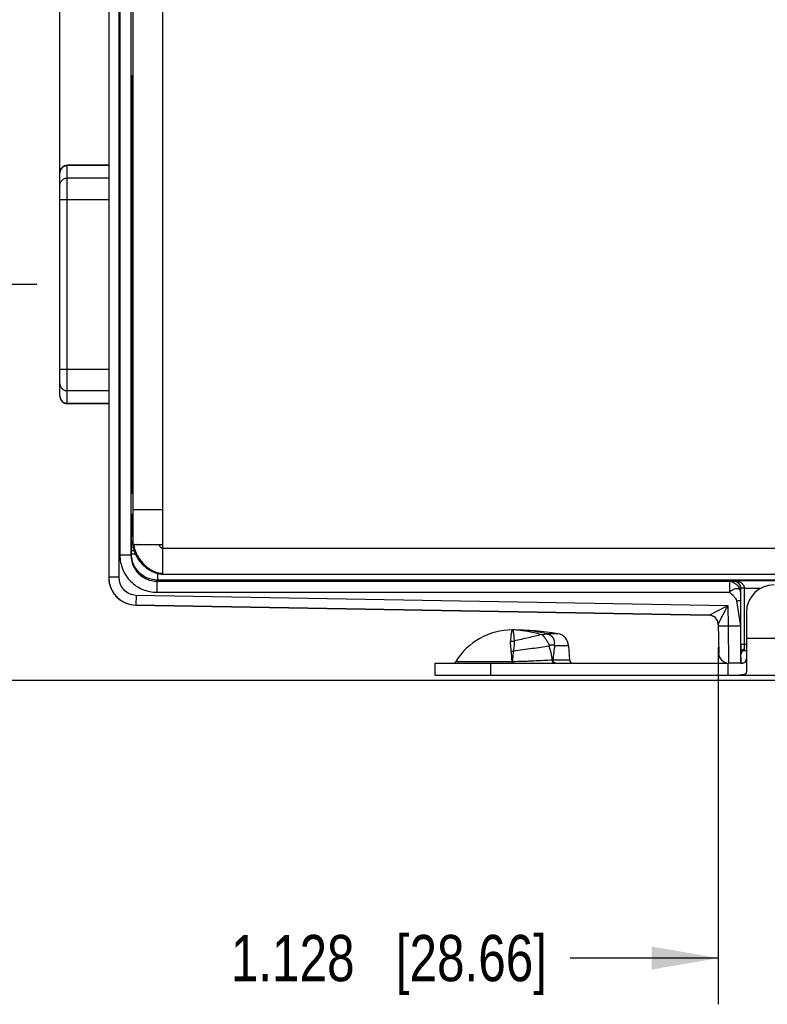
# Model space of a CAD drawing. Header units: inches. Extents: x 0 to 22, y 0 to 17.
# Tile 3 of 32: x 3.8 to 5.9, y 3.9 to 6.6. Entities that reach past the tile are written whole.
import ezdxf

# ---------------------------------------------------------------- set-up
doc = ezdxf.new("R2010")
doc.units = ezdxf.units.IN
doc.header["$LTSCALE"] = 1.21
doc.header["$MEASUREMENT"] = 0
doc.layers.get('0').update_dxf_attribs({"linetype": 'CONTINUOUS'})
for name, color, linetype in [('02___PRT_ALL_AXES', 7, 'CONTINUOUS'), ('03___PRT_ALL_CURVES', 7, 'CONTINUOUS'), ('DIMENSIONS', 7, 'CONTINUOUS'), ('FEATURES', 7, 'CONTINUOUS')]:
    doc.layers.add(name, color=color, linetype=linetype)
doc.styles.get("Standard").update_dxf_attribs({"font": 'txt', "width": 0.8})
doc.dimstyles.new('DIMSTYLE_1', dxfattribs={"dimtxt": 0.125, "dimasz": 0.18, "dimexe": 0.125, "dimexo": 0.0625, "dimgap": 0.0625, "dimtad": 0, "dimtih": 1, "dimtoh": 1, "dimzin": 4, "dimdsep": 46, "dimtxsty": 'STANDARD', "dimblk": '_FILLED', "dimblk1": '_FILLED', "dimblk2": '_FILLED', "dimcen": 0.09, "dimadec": 0, "dimazin": 0, "dimtp": 0.001, "dimtm": 0.001, "dimtfac": 1, "dimtofl": 0, "dimtmove": 0, "dimatfit": 3, "dimldrblk": '_FILLED', "dimfxl": 1, "dimtolj": 1, "dimtzin": 4, "dimarcsym": 0})

# ---------------------------------------------------------------- blocks, each defined once
blk = doc.blocks.new('_FILLED')
at = {"color": 0, "linetype": 'BYBLOCK'}
blk.add_solid([(0, 0), (-1, 0.174), (-1, -0.174)], dxfattribs=at)
blk = doc.blocks.new('*D0')
at = {"layer": 'DIMENSIONS', "color": 2, "linetype": 'CONTINUOUS'}
for p, q in [((6.0462, 8.2452), (3.0728, 8.2453)), ((3.1978, 8.2453), (3.1978, 7.1713)), ((3.1978, 5.8472), (3.1978, 6.9213)), ((3.8853, 5.8472), (3.0728, 5.8472))]:
    blk.add_line(p, q, dxfattribs=at)
at = {"layer": 'DIMENSIONS', "color": 2, "linetype": 'CONTINUOUS', "xscale": 0.18, "yscale": 0.18, "zscale": 0.18}
for p, rotation in [((3.1978, 8.2453), 90), ((3.1978, 5.8472), 269.9999045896)]:
    blk.add_blockref('_FILLED', p, dxfattribs=dict(at, rotation=rotation))
at = {"layer": 'DIMENSIONS', "color": 2, "linetype": 'CONTINUOUS', "insert": (3.1978, 7.1088), "char_height": 0.125, "width": 1.325, "attachment_point": 2, "line_spacing_factor": 0.9}
blk.add_mtext('2.398{\\Ftxt.shx;\\W1.000000;\\H0.125000; }[60.91]', dxfattribs=at)
blk = doc.blocks.new('*D1')
at = {"layer": 'DIMENSIONS', "color": 2, "linetype": 'CONTINUOUS'}
for p, q in [((3.8853, 5.8472), (3.0728, 5.8472)), ((3.1978, 5.8472), (3.1978, 5.4367)), ((3.1978, 4.7762), (3.1978, 5.1867)), ((6.0462, 4.7762), (3.0728, 4.7762))]:
    blk.add_line(p, q, dxfattribs=at)
at = {"layer": 'DIMENSIONS', "color": 2, "linetype": 'CONTINUOUS', "xscale": 0.18, "yscale": 0.18, "zscale": 0.18}
for p, rotation in [((3.1978, 5.8472), 90.0001114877), ((3.1978, 4.7762), 270)]:
    blk.add_blockref('_FILLED', p, dxfattribs=dict(at, rotation=rotation))
at = {"layer": 'DIMENSIONS', "color": 2, "linetype": 'CONTINUOUS', "insert": (3.1978, 5.3742), "char_height": 0.125, "width": 1.225, "attachment_point": 2, "line_spacing_factor": 0.9}
blk.add_mtext('1.071{\\Ftxt.shx;\\W1.000000;\\H0.125000; }[27.2]', dxfattribs=at)
blk = doc.blocks.new('*D2')
at = {"layer": 'DIMENSIONS', "color": 2, "linetype": 'CONTINUOUS'}
for p, q in [((6.8558, 6.4482), (6.8558, 3.9012)), ((5.7276, 4.8664), (5.7276, 3.9012)), ((5.7276, 4.0262), (5.3274, 4.0262)), ((6.8558, 4.0262), (7.2158, 4.0262))]:
    blk.add_line(p, q, dxfattribs=at)
at = {"layer": 'DIMENSIONS', "color": 2, "linetype": 'CONTINUOUS', "xscale": 0.18, "yscale": 0.18, "zscale": 0.18}
blk.add_blockref('_FILLED', (5.7276, 4.0262), dxfattribs=at)
at = {"layer": 'DIMENSIONS', "color": 2, "linetype": 'CONTINUOUS', "xscale": 0.18, "yscale": 0.18, "zscale": 0.18, "rotation": 180}
blk.add_blockref('_FILLED', (6.8558, 4.0262), dxfattribs=at)
at = {"layer": 'DIMENSIONS', "color": 2, "linetype": 'CONTINUOUS', "insert": (5.2649, 4.0887), "char_height": 0.125, "width": 1.325, "attachment_point": 3, "line_spacing_factor": 0.9}
blk.add_mtext('1.128{\\Ftxt.shx;\\W1.000000;\\H0.125000; }[28.66]', dxfattribs=at)
blk = doc.blocks.new('*D3')
at = {"layer": 'DIMENSIONS', "color": 2, "linetype": 'CONTINUOUS'}
for p, q in [((3.9478, 6.1391), (3.9478, 9.1202)), ((6.8628, 8.1973), (6.8628, 9.1202)), ((3.9478, 8.9952), (4.5803, 8.9952)), ((6.8628, 8.9952), (6.2303, 8.9952))]:
    blk.add_line(p, q, dxfattribs=at)
at = {"layer": 'DIMENSIONS', "color": 2, "linetype": 'CONTINUOUS', "xscale": 0.18, "yscale": 0.18, "zscale": 0.18, "rotation": 180}
blk.add_blockref('_FILLED', (3.9478, 8.9952), dxfattribs=at)
at = {"layer": 'DIMENSIONS', "color": 2, "linetype": 'CONTINUOUS', "xscale": 0.18, "yscale": 0.18, "zscale": 0.18}
blk.add_blockref('_FILLED', (6.8628, 8.9952), dxfattribs=at)
at = {"layer": 'DIMENSIONS', "color": 2, "linetype": 'CONTINUOUS', "insert": (5.4053, 9.0577), "char_height": 0.125, "width": 1.525, "attachment_point": 2, "line_spacing_factor": 0.9}
blk.add_mtext('(2.915{\\Ftxt.shx;\\W1.000000;\\H0.125000; }[74.04])', dxfattribs=at)

msp = doc.modelspace()

# ---------------------------------------------------------------- linework, layer by layer
at = {"color": 7, "linetype": 'CONTINUOUS'}
for p, q in [((4.0798, 7.966), (4.0798, 5.0555)), ((4.1068, 7.966), (4.1068, 5.0555)), ((4.1101, 7.9063), (4.1101, 5.1152)), ((4.1401, 7.9063), (4.1401, 5.1152)), ((4.1458, 6.3949), (4.1435, 6.3969)), ((4.1434, 6.2395), (4.1434, 6.2954)), ((4.1458, 6.2826), (4.1434, 6.2805)), ((4.1444, 6.2647), (4.1434, 6.2647)), ((4.1444, 6.2814), (4.1444, 6.2647)), ((4.1445, 6.2517), (4.1434, 6.2517)), ((4.1445, 6.2517), (4.1445, 6.2518)), ((4.1429, 6.2201), (4.1433, 6.2267)), ((3.9478, 5.5449), (3.9478, 6.1496)), ((3.9678, 5.5249), (3.9678, 6.1696)), ((4.0798, 6.1687), (3.9678, 6.1687)), ((4.1458, 6.1687), (4.1422, 6.1687)), ((4.0798, 6.1347), (3.9678, 6.1347)), ((4.1458, 6.1347), (4.142, 6.1347)), ((3.9478, 6.0766), (4.0798, 6.0766)), ((4.142, 5.6064), (4.142, 6.0871)), ((4.1458, 6.0766), (4.142, 6.0766)), ((3.9478, 5.6179), (4.0798, 5.6179)), ((4.1458, 5.6179), (4.142, 5.6179)), ((4.0798, 5.5598), (3.9678, 5.5598)), ((4.1458, 5.5598), (4.142, 5.5598)), ((4.0798, 5.5257), (3.9678, 5.5257)), ((4.1458, 5.5257), (4.1422, 5.5257)), ((4.1433, 5.4668), (4.1429, 5.4734)), ((4.1434, 5.3981), (4.1434, 5.454)), ((4.1434, 5.4418), (4.1445, 5.4418)), ((4.1445, 5.4417), (4.1445, 5.4418)), ((4.1434, 5.4288), (4.1444, 5.4288)), ((4.1458, 5.4109), (4.1434, 5.413)), ((4.1444, 5.4288), (4.1444, 5.4121)), ((4.1458, 5.2986), (4.1435, 5.2966)), ((4.1429, 5.2032), (4.1432, 5.2246)), ((4.1432, 5.2246), (4.1458, 5.2298)), ((4.1419, 5.1767), (4.1429, 5.1785)), ((4.1429, 5.1846), (4.1429, 5.1785)), ((4.1429, 5.1846), (4.1458, 5.1846)), ((4.1429, 5.1785), (4.1458, 5.1785)), ((4.1488, 5.1442), (4.1484, 5.1442)), ((4.1485, 5.1442), (4.1494, 5.1442)), ((4.1494, 5.1442), (4.1488, 5.1442)), ((4.1584, 5.1442), (4.1577, 5.1442)), ((4.1401, 5.1152), (4.1101, 5.1152)), ((4.1401, 5.1152), (4.1415, 5.118)), ((4.149, 5.1267), (4.1415, 5.1267)), ((4.1415, 5.118), (4.1415, 5.1267)), ((4.1525, 5.118), (4.1415, 5.118)), ((4.2115, 5.0664), (4.2115, 5.048)), ((4.2258, 5.0664), (4.2258, 5.07)), ((4.1068, 5.0555), (4.0798, 5.0555)), ((4.2101, 5.0452), (4.2115, 5.048)), ((4.2101, 5.0452), (5.7583, 5.0452)), ((4.2101, 5.0452), (4.2101, 5.0152)), ((6.0943, 5.048), (4.2115, 5.048)), ((5.7583, 5.0452), (5.7685, 5.0455)), ((5.7583, 5.0452), (5.7583, 5.0152)), ((5.7685, 5.0455), (5.769, 5.0466)), ((5.769, 5.0466), (6.1087, 5.0466)), ((4.154, 5.0075), (4.1535, 4.9805)), ((4.154, 5.0075), (5.7537, 4.9796)), ((4.2101, 5.0152), (5.7583, 5.0152)), ((5.7883, 5.0152), (5.7881, 4.9917)), ((5.7883, 5.0152), (5.7885, 5.0255)), ((5.7885, 5.0255), (5.7887, 5.026)), ((5.7887, 5.026), (5.7887, 5.0276)), ((5.7987, 5.0266), (5.7887, 5.0264)), ((5.7987, 5.026), (5.7887, 5.026)), ((5.7887, 4.8742), (5.7887, 5.026)), ((5.7987, 5.0266), (5.8442, 5.0266)), ((5.7987, 4.8742), (5.7987, 5.026)), ((4.1535, 4.9805), (5.703, 4.9535)), ((5.703, 4.9529), (4.1535, 4.98)), ((5.703, 4.9535), (5.7537, 4.9796)), ((5.7276, 4.9289), (5.7537, 4.9796)), ((5.7537, 4.9796), (5.7547, 4.9239)), ((5.7769, 4.9917), (5.788, 4.9233)), ((5.7881, 4.9917), (5.788, 4.9233)), ((5.7276, 4.9289), (5.729, 4.8504)), ((5.1711, 4.9132), (5.1708, 4.9132)), ((5.1708, 4.9132), (5.1711, 4.9132)), ((5.1708, 4.9132), (5.1711, 4.9132)), ((5.2511, 4.9009), (5.2499, 4.9008)), ((5.2511, 4.9009), (5.2638, 4.9029)), ((5.2638, 4.9029), (5.2639, 4.903)), ((5.2942, 4.903), (5.2639, 4.903)), ((5.7547, 4.9239), (5.7277, 4.9234)), ((5.788, 4.9233), (5.7547, 4.9239)), ((5.7547, 4.9239), (5.7555, 4.8238)), ((5.2843, 4.8717), (5.2854, 4.8703)), ((5.8038, 4.8742), (5.7887, 4.8742)), ((5.7988, 4.8611), (5.7987, 4.8742)), ((5.2714, 4.8706), (5.27, 4.869)), ((5.3234, 4.8703), (5.2854, 4.8703)), ((5.7888, 4.8238), (5.7888, 4.8533)), ((5.7988, 4.8572), (5.7988, 4.8611)), ((5.8038, 4.8572), (5.7988, 4.8572)), ((5.0187, 4.828), (5.1705, 4.828)), ((5.1705, 4.828), (5.1712, 4.828)), ((5.1705, 4.8232), (5.1705, 4.8238)), ((5.171, 4.8232), (5.1712, 4.828)), ((5.2811, 4.8327), (5.3253, 4.8327)), ((5.7888, 4.8232), (5.7555, 4.8238))]:
    msp.add_line(p, q, dxfattribs=at)
at = {"color": 3, "linetype": 'CONTINUOUS'}
for p, q in [((4.2258, 5.0642), (4.2258, 7.9572)), ((4.1458, 5.1442), (4.1458, 7.8772)), ((4.1458, 5.2392), (4.2258, 5.2392)), ((4.1458, 5.1442), (4.2258, 5.1442)), ((4.2258, 5.1342), (6.1998, 5.1342)), ((4.2215, 5.0644), (4.2256, 5.0642)), ((4.2256, 5.0642), (6.1208, 5.0642))]:
    msp.add_line(p, q, dxfattribs=at)
msp.add_lwpolyline([(4.2026, 5.0692), (4.2092, 5.0668), (4.2215, 5.0644)], dxfattribs=at)
at = {"color": 7, "linetype": 'CONTINUOUS'}
for centre, radius, start, end in [((3.9678, 6.1496), 0.02, 90, 180), ((3.967, 6.1491), 0.0192, 178.2638, 179.9988), ((3.967, 5.5454), 0.0192, 180.0012, 181.7361), ((3.9678, 5.5449), 0.02, 180, 270), ((8.3808, 5.1848), 4.2379, 179.7509, 180.0024), ((9.1895, 5.1271), 5.048, 179.6778, 180.0049), ((4.1547, 5.0555), 0.0748, 180.008, 182.9613), ((4.1548, 5.055), 0.075, 180, 269), ((4.1551, 5.0555), 0.0753, 182.9633, 193.5794), ((4.1549, 5.0555), 0.075, 193.6056, 201.2518), ((4.1548, 5.0555), 0.048, 179.9994, 268.9984), ((4.1548, 5.0555), 0.0749, 201.2534, 206.8242), ((4.155, 5.0556), 0.0752, 206.8347, 215.8081), ((4.1547, 5.0554), 0.0748, 215.8145, 219.8095), ((4.155, 5.0556), 0.0752, 219.8195, 229.7812), ((5.7688, 5.026), 0.03, 359.9991, 0.992), ((4.1547, 5.0553), 0.0748, 229.7918, 232.3451), ((4.155, 5.0557), 0.0752, 232.3566, 243.5295), ((4.1548, 5.0555), 0.075, 243.5485, 269), ((5.7026, 4.9285), 0.025, 47.977, 88.9945), ((5.7026, 4.9285), 0.025, 47.9594, 89.0009), ((5.7026, 4.9279), 0.025, 1.0022, 89.0001), ((5.1708, 4.4861), 0.4271, 85.7985, 89.9642), ((5.1708, 4.6623), 0.251, 85.3761, 89.9307), ((5.1702, 4.4797), 0.4336, 77.5215, 85.7732), ((5.1658, 4.9421), 0.0595, 269.9943, 279.9029), ((7.6772, 4.8716), 1.8884, 179.92, 180.5542), ((5.1612, 4.9293), 0.0741, 275.0398, 280.0358), ((4.7836, 4.8017), 0.3878, 3.8885, 7.9613), ((5.7559, 4.8508), 0.027, 181, 269), ((5.7988, 4.8472), 0.01, 90, 180), ((5.0101, 4.8332), 0.01, 270, 328.5015), ((3.9812, 4.8288), 1.1894, 359.7612, 359.9636), ((5.2576, 5.5889), 0.7566, 271.622, 271.7818), ((5.3353, 4.8332), 0.01, 183, 270)]:
    msp.add_arc(centre, radius, start, end, dxfattribs=at)
at = {"color": 3, "linetype": 'CONTINUOUS'}
for centre, radius, start, end in [((4.1961, 5.1442), 0.0502, 180.001, 180.9035), ((4.1967, 5.1443), 0.0509, 180.9033, 181.6671), ((4.1947, 5.1457), 0.0469, 181.7665, 182.5709), ((4.1957, 5.1457), 0.0478, 182.5717, 183.6102), ((4.2249, 5.1092), 0.0428, 269.8503, 270.7809), ((4.2249, 5.1087), 0.0423, 270.7817, 271.3202)]:
    msp.add_arc(centre, radius, start, end, dxfattribs=at)
at = {"color": 7, "linetype": 'CONTINUOUS'}
for centre, major_axis, ratio, start_param, end_param in [((4.1439, 6.3387), (0, 0.074), 0.008727, -0.670764, 2.196724), ((4.1445, 6.2647), (0, 0.013), 0.008727, -4.712389, -3.141593), ((4.1432, 6.2395), (0, 0.013), 0.008727, -2.96706, -1.570796), ((4.1446, 6.1173), (0, 0.135), 0.008727, -1.171516, 0), ((4.1431, 6.0871), (0, 0.135), 0.008727, 0.174533, 1.570796), ((4.1431, 5.6064), (0, 0.135), 0.008727, -4.712389, -3.316126), ((4.1432, 5.454), (0, 0.013), 0.008727, -1.570796, -0.174533), ((4.1445, 5.4288), (0, 0.013), 0.008727, 0, 1.570796), ((4.1439, 5.3547), (0, 0.074), 0.008727, 0.944869, 3.812357), ((5.7889, 4.9233), (0, 0.1), 0.008726, 1.570644, 3.041273)]:
    msp.add_ellipse(centre, major_axis=major_axis, ratio=ratio, start_param=start_param, end_param=end_param, dxfattribs=at)
for points, knots in [([(3.9478, 6.1496), (3.9479, 6.1509), (3.9481, 6.1528), (3.9488, 6.1552), (3.9497, 6.1576), (3.9513, 6.1604), (3.9538, 6.1633), (3.9568, 6.1657), (3.9597, 6.1671), (3.9621, 6.168), (3.9646, 6.1686), (3.9666, 6.1687), (3.9678, 6.1687)], [0, 0, 0, 0, 0.123996, 0.186206, 0.248421, 0.372835, 0.497616, 0.622752, 0.74822, 0.811182, 0.874233, 1, 1, 1, 1]), ([(3.9478, 6.115), (3.9478, 6.1163), (3.948, 6.1182), (3.9487, 6.1207), (3.9495, 6.1232), (3.9511, 6.126), (3.9536, 6.129), (3.9567, 6.1315), (3.9596, 6.133), (3.962, 6.1339), (3.9646, 6.1345), (3.9665, 6.1347), (3.9678, 6.1347)], [0, 0, 0, 0, 0.123922, 0.18614, 0.248369, 0.372782, 0.497552, 0.622694, 0.748169, 0.811139, 0.874203, 1, 1, 1, 1]), ([(3.9478, 5.5795), (3.9478, 5.5782), (3.948, 5.5763), (3.9487, 5.5738), (3.9495, 5.5713), (3.9511, 5.5685), (3.9536, 5.5655), (3.9567, 5.563), (3.9596, 5.5615), (3.962, 5.5606), (3.9646, 5.56), (3.9665, 5.5598), (3.9678, 5.5598)], [0, 0, 0, 0, 0.123922, 0.18614, 0.248369, 0.372782, 0.497552, 0.622694, 0.748169, 0.811139, 0.874203, 1, 1, 1, 1]), ([(3.9478, 5.5449), (3.9479, 5.5436), (3.9481, 5.5417), (3.9488, 5.5393), (3.9497, 5.5369), (3.9513, 5.5341), (3.9538, 5.5312), (3.9568, 5.5288), (3.9597, 5.5274), (3.9621, 5.5265), (3.9646, 5.5259), (3.9666, 5.5257), (3.9678, 5.5257)], [0, 0, 0, 0, 0.123996, 0.186206, 0.248421, 0.372835, 0.497616, 0.622752, 0.74822, 0.811182, 0.874233, 1, 1, 1, 1]), ([(4.1416, 5.1555), (4.1416, 5.1584), (4.1416, 5.1625), (4.1417, 5.1676), (4.1417, 5.1707), (4.1418, 5.1731), (4.1418, 5.1749), (4.1419, 5.176), (4.1419, 5.1765), (4.1419, 5.1767)], [0, 0, 0, 0, 0.411508, 0.582016, 0.72576, 0.840796, 0.925516, 0.978808, 1, 1, 1, 1]), ([(4.1101, 5.1152), (4.1101, 5.1022), (4.1153, 5.0759), (4.1375, 5.0426), (4.1708, 5.0204), (4.1971, 5.0152), (4.2101, 5.0152)], [0, 0, 0, 0, 0.249939, 0.500001, 0.750062, 1, 1, 1, 1]), ([(4.1401, 5.1152), (4.1401, 5.1061), (4.1437, 5.0876), (4.1593, 5.0644), (4.1826, 5.0488), (4.201, 5.0452), (4.2101, 5.0452)], [0, 0, 0, 0, 0.249936, 0.499998, 0.75006, 1, 1, 1, 1]), ([(4.2115, 5.048), (4.2024, 5.048), (4.184, 5.0516), (4.1607, 5.0672), (4.1452, 5.0905), (4.1415, 5.1089), (4.1415, 5.118)], [0, 0, 0, 0, 0.250008, 0.500002, 0.749995, 1, 1, 1, 1]), ([(5.7583, 5.0452), (5.7599, 5.0451), (5.7634, 5.0445), (5.7686, 5.0425), (5.7737, 5.0392), (5.7784, 5.0352), (5.7825, 5.0304), (5.7857, 5.0254), (5.7874, 5.0208), (5.7881, 5.0174), (5.7883, 5.0158), (5.7883, 5.0152)], [0, 0, 0, 0, 0.1053, 0.230674, 0.36234, 0.501276, 0.64022, 0.770815, 0.896305, 0.954796, 1, 1, 1, 1]), ([(5.7685, 5.0455), (5.7711, 5.0455), (5.7763, 5.0445), (5.783, 5.04), (5.7874, 5.0334), (5.7885, 5.0281), (5.7885, 5.0255)], [0, 0, 0, 0, 0.250084, 0.500171, 0.750077, 1, 1, 1, 1]), ([(5.7887, 5.0276), (5.7884, 5.0308), (5.7866, 5.0365), (5.7812, 5.0425), (5.7752, 5.0457), (5.771, 5.0465), (5.769, 5.0466)], [0, 0, 0, 0, 0.324542, 0.579903, 0.797862, 1, 1, 1, 1]), ([(5.7987, 5.0266), (5.7987, 5.0284), (5.7978, 5.0319), (5.7949, 5.0364), (5.7912, 5.0398), (5.7857, 5.0432), (5.7783, 5.0458), (5.7721, 5.0465), (5.769, 5.0466)], [0, 0, 0, 0, 0.139659, 0.273271, 0.400932, 0.524533, 0.764338, 1, 1, 1, 1]), ([(5.7883, 5.0152), (5.7883, 5.0165), (5.7879, 5.0191), (5.7858, 5.0224), (5.7824, 5.0244), (5.7781, 5.025), (5.7733, 5.0242), (5.7691, 5.0226), (5.7657, 5.0208), (5.7621, 5.0188), (5.7595, 5.0169), (5.7583, 5.0152)], [0, 0, 0, 0, 0.105689, 0.201398, 0.297978, 0.40693, 0.533793, 0.676569, 0.75429, 0.836208, 1, 1, 1, 1]), ([(5.7583, 5.0152), (5.762, 5.0115), (5.768, 5.0068), (5.7746, 4.9989), (5.7765, 4.9941), (5.7769, 4.9917)], [0, 0, 0, 0, 0.509508, 0.757073, 1, 1, 1, 1]), ([(5.7769, 4.9917), (5.7783, 4.9919), (5.7809, 4.9923), (5.7845, 4.9925), (5.7866, 4.9925), (5.7881, 4.9921), (5.7881, 4.9917)], [0, 0, 0, 0, 0.375004, 0.693333, 0.908456, 1, 1, 1, 1]), ([(5.1708, 4.9132), (5.1708, 4.9132), (5.1708, 4.9132), (5.1707, 4.9132), (5.1706, 4.9131), (5.1705, 4.913), (5.1704, 4.9127), (5.1703, 4.9125), (5.1702, 4.9121), (5.1701, 4.9117), (5.1699, 4.9111), (5.1696, 4.9101), (5.1693, 4.9088), (5.1689, 4.9072), (5.1686, 4.9054), (5.1682, 4.9033), (5.1677, 4.9001), (5.167, 4.8955), (5.1663, 4.8894), (5.166, 4.885), (5.1658, 4.8826)], [0, 0, 0, 0, 0.002842, 0.004747, 0.007053, 0.012976, 0.020745, 0.03041, 0.041994, 0.055508, 0.070957, 0.107661, 0.152059, 0.204085, 0.263666, 0.330724, 0.405157, 0.575723, 0.774442, 1, 1, 1, 1]), ([(5.1708, 4.9132), (5.1709, 4.9132), (5.1711, 4.9132), (5.1715, 4.9131), (5.1718, 4.9128), (5.1721, 4.9125), (5.1724, 4.912), (5.1726, 4.9116), (5.1727, 4.9114)], [0, 0, 0, 0, 0.098528, 0.197368, 0.412579, 0.536806, 0.675137, 1, 1, 1, 1]), ([(5.1727, 4.9114), (5.1729, 4.9111), (5.1731, 4.9106), (5.1733, 4.9096), (5.1736, 4.9086), (5.1739, 4.907), (5.1742, 4.9046), (5.1746, 4.9013), (5.175, 4.8976), (5.1753, 4.8933), (5.1756, 4.8886), (5.1759, 4.8853), (5.176, 4.8835)], [0, 0, 0, 0, 0.029401, 0.063057, 0.101083, 0.143549, 0.241941, 0.358347, 0.492654, 0.644656, 0.813949, 1, 1, 1, 1]), ([(5.2499, 4.9008), (5.2443, 4.8993), (5.2325, 4.8964), (5.2144, 4.8921), (5.1955, 4.8878), (5.1826, 4.885), (5.176, 4.8835)], [0, 0, 0, 0, 0.231262, 0.477986, 0.735848, 1, 1, 1, 1]), ([(5.191, 4.9124), (5.2009, 4.9116), (5.2208, 4.9089), (5.2403, 4.9039), (5.2499, 4.9008)], [0, 0, 0, 0, 0.49595, 1, 1, 1, 1]), ([(5.2511, 4.9009), (5.2515, 4.9006), (5.2523, 4.8999), (5.2534, 4.8988), (5.2546, 4.8975), (5.2558, 4.8961), (5.257, 4.8945), (5.2583, 4.8928), (5.2596, 4.891), (5.261, 4.8891), (5.2624, 4.8871), (5.2643, 4.8842), (5.2666, 4.8805), (5.2693, 4.8757), (5.2707, 4.8723), (5.2714, 4.8706)], [0, 0, 0, 0, 0.039285, 0.082686, 0.130083, 0.181349, 0.236293, 0.294577, 0.3559, 0.420118, 0.487046, 0.556315, 0.700293, 0.849087, 1, 1, 1, 1]), ([(5.2638, 4.9029), (5.2647, 4.9027), (5.2664, 4.9023), (5.2685, 4.9016), (5.2702, 4.901), (5.2714, 4.9004), (5.2726, 4.8998), (5.2738, 4.8991), (5.275, 4.8984), (5.2761, 4.8977), (5.2771, 4.8969), (5.278, 4.896), (5.2789, 4.895), (5.2797, 4.8941), (5.2805, 4.893), (5.2812, 4.892), (5.2818, 4.8909), (5.2826, 4.8894), (5.2833, 4.8874), (5.284, 4.885), (5.2845, 4.8824), (5.2847, 4.8798), (5.2847, 4.8771), (5.2846, 4.8744), (5.2844, 4.8726), (5.2843, 4.8717)], [0, 0, 0, 0, 0.06325, 0.127021, 0.159023, 0.191143, 0.223254, 0.255142, 0.286998, 0.319066, 0.350608, 0.38112, 0.411242, 0.441384, 0.471513, 0.50159, 0.531629, 0.561651, 0.621742, 0.682171, 0.743364, 0.805693, 0.869229, 0.933959, 1, 1, 1, 1]), ([(5.1658, 4.8826), (5.1657, 4.8817), (5.1656, 4.8796), (5.1656, 4.8765), (5.1658, 4.8733), (5.1661, 4.8687), (5.1667, 4.8628), (5.1673, 4.8579), (5.1677, 4.8554)], [0, 0, 0, 0, 0.109796, 0.223971, 0.34258, 0.465599, 0.724548, 1, 1, 1, 1]), ([(5.176, 4.8835), (5.1761, 4.8826), (5.1762, 4.8806), (5.1761, 4.8775), (5.176, 4.8743), (5.1757, 4.8697), (5.1751, 4.8637), (5.1744, 4.8588), (5.1741, 4.8563)], [0, 0, 0, 0, 0.105865, 0.21817, 0.336422, 0.460131, 0.721976, 1, 1, 1, 1]), ([(5.2714, 4.8706), (5.2715, 4.8707), (5.2717, 4.871), (5.2721, 4.8713), (5.2725, 4.8715), (5.273, 4.8719), (5.2737, 4.8722), (5.2749, 4.8726), (5.2763, 4.873), (5.278, 4.8732), (5.2794, 4.8732), (5.2805, 4.8732), (5.2813, 4.8731), (5.2821, 4.8729), (5.2832, 4.8725), (5.2839, 4.8721), (5.2843, 4.8717)], [0, 0, 0, 0, 0.03495, 0.069485, 0.103678, 0.137428, 0.20391, 0.269427, 0.39775, 0.522524, 0.643872, 0.703389, 0.762257, 0.820625, 0.878925, 1, 1, 1, 1]), ([(5.1741, 4.8563), (5.1735, 4.8517), (5.1723, 4.8423), (5.1715, 4.8329), (5.1712, 4.828)], [0, 0, 0, 0, 0.485175, 1, 1, 1, 1]), ([(5.27, 4.869), (5.2628, 4.8679), (5.2477, 4.8657), (5.2242, 4.8626), (5.1995, 4.8594), (5.1826, 4.8573), (5.1741, 4.8563)], [0, 0, 0, 0, 0.227444, 0.473727, 0.733305, 1, 1, 1, 1]), ([(5.27, 4.869), (5.2711, 4.866), (5.273, 4.8601), (5.2762, 4.848), (5.278, 4.8388), (5.279, 4.8327)], [0, 0, 0, 0, 0.25017, 0.500185, 1, 1, 1, 1]), ([(5.2854, 4.8703), (5.2849, 4.8673), (5.284, 4.861), (5.2825, 4.8485), (5.2816, 4.839), (5.2811, 4.8327)], [0, 0, 0, 0, 0.247928, 0.497558, 1, 1, 1, 1]), ([(5.7988, 4.861), (5.7975, 4.8611), (5.795, 4.8607), (5.7917, 4.859), (5.7894, 4.8565), (5.7888, 4.8543), (5.7888, 4.8533)], [0, 0, 0, 0, 0.277216, 0.539647, 0.778843, 1, 1, 1, 1]), ([(5.1712, 4.828), (5.181, 4.8283), (5.1956, 4.8287), (5.2149, 4.8294), (5.2331, 4.8302), (5.2545, 4.8313), (5.2711, 4.8322), (5.279, 4.8327)], [0, 0, 0, 0, 0.272723, 0.406137, 0.536078, 0.78119, 1, 1, 1, 1]), ([(5.2857, 4.8232), (5.2853, 4.8232), (5.2844, 4.8234), (5.2832, 4.8239), (5.282, 4.8248), (5.281, 4.826), (5.2802, 4.8274), (5.2796, 4.829), (5.2792, 4.8308), (5.279, 4.832), (5.279, 4.8327)], [0, 0, 0, 0, 0.100605, 0.205668, 0.317878, 0.438869, 0.568974, 0.707308, 0.852071, 1, 1, 1, 1]), ([(5.2856, 4.824), (5.2849, 4.8243), (5.284, 4.8251), (5.2831, 4.8263), (5.2822, 4.8278), (5.2816, 4.8295), (5.2812, 4.8313), (5.2811, 4.8323), (5.2811, 4.8327)], [0, 0, 0, 0, 0.220186, 0.338775, 0.462917, 0.725342, 0.86203, 1, 1, 1, 1]), ([(5.2882, 4.8232), (5.2878, 4.8232), (5.2869, 4.8234), (5.286, 4.8237), (5.2856, 4.824)], [0, 0, 0, 0, 0.491068, 1, 1, 1, 1])]:
    msp.add_open_spline(points, degree=3, knots=knots, dxfattribs=at)
for points in [[(4.1456, 5.2151), (4.1441, 5.218), (4.1432, 5.2213), (4.1432, 5.2246)], [(4.1456, 5.1636), (4.1433, 5.1675), (4.1419, 5.1721), (4.1419, 5.1767)], [(4.1429, 5.1785), (4.1429, 5.1747), (4.1438, 5.1707), (4.1456, 5.1673)], [(5.703, 4.9535), (5.703, 4.9535), (5.703, 4.9535), (5.703, 4.9535), (5.703, 4.9535)], [(5.7258, 4.9377), (5.7244, 4.9412), (5.7221, 4.9445), (5.7193, 4.947)], [(5.7276, 4.9289), (5.7275, 4.9319), (5.7269, 4.935), (5.7258, 4.9377)]]:
    msp.add_open_spline(points, degree=3, dxfattribs=at)
at = {"color": 3, "linetype": 'CONTINUOUS'}
for points, knots in [([(4.1459, 5.1428), (4.146, 5.139), (4.147, 5.1314), (4.1507, 5.1203), (4.1563, 5.1095), (4.1633, 5.0992), (4.1718, 5.0898), (4.1812, 5.0814), (4.1915, 5.0744), (4.1988, 5.0707), (4.2026, 5.0692)], [0, 0, 0, 0, 0.115276, 0.235203, 0.359738, 0.487813, 0.617769, 0.747684, 0.875641, 1, 1, 1, 1]), ([(4.148, 5.1427), (4.1482, 5.1394), (4.1493, 5.1327), (4.1526, 5.1229), (4.1575, 5.1131), (4.1636, 5.1037), (4.1708, 5.0949), (4.1789, 5.0868), (4.1878, 5.0798), (4.1941, 5.0758), (4.1974, 5.0741)], [0, 0, 0, 0, 0.112413, 0.230953, 0.355053, 0.483339, 0.613985, 0.744964, 0.874247, 1, 1, 1, 1]), ([(4.2154, 5.1442), (4.2156, 5.1436), (4.2162, 5.1422), (4.2169, 5.1409), (4.2173, 5.1403)], [0, 0, 0, 0, 0.475778, 1, 1, 1, 1]), ([(4.2173, 5.1403), (4.2179, 5.1395), (4.219, 5.1379), (4.2207, 5.1363), (4.2223, 5.1353), (4.2234, 5.1347), (4.2246, 5.1343), (4.2254, 5.1342), (4.2258, 5.1342)], [0, 0, 0, 0, 0.266482, 0.528594, 0.653861, 0.773868, 0.888745, 1, 1, 1, 1]), ([(4.1974, 5.0741), (4.1986, 5.0734), (4.2036, 5.0709), (4.2088, 5.069), (4.2128, 5.068)], [0, 0, 0, 0, 0.257068, 1, 1, 1, 1]), ([(4.2128, 5.068), (4.2138, 5.0677), (4.2177, 5.0668), (4.2217, 5.0664), (4.2247, 5.0664)], [0, 0, 0, 0, 0.255264, 1, 1, 1, 1])]:
    msp.add_open_spline(points, degree=3, knots=knots, dxfattribs=at)
at = {"layer": '02___PRT_ALL_AXES', "color": 7, "linetype": 'CONTINUOUS'}
for p, q in [((4.0798, 6.1696), (3.9678, 6.1696)), ((4.1458, 6.1696), (4.1422, 6.1696)), ((4.0798, 5.5249), (3.9678, 5.5249)), ((4.1458, 5.5249), (4.1422, 5.5249)), ((5.8038, 4.8912), (5.8956, 4.8912)), ((5.3234, 4.8703), (5.3253, 4.8327))]:
    msp.add_line(p, q, dxfattribs=at)
for centre, radius, start, end in [((5.1708, 4.7348), 0.1785, 90, 148.5015), ((5.1708, 4.1632), 0.75, 80.5349, 90), ((5.2884, 4.8685), 0.035, 3, 80.5349)]:
    msp.add_arc(centre, radius, start, end, dxfattribs=at)
at = {"layer": '03___PRT_ALL_CURVES', "color": 40, "linetype": 'CONTINUOUS'}
for p in [(4.1458, 5.1442), (4.2258, 5.0642)]:
    msp.add_line(p, (4.2258, 5.1442), dxfattribs=at)
at = {"layer": 'FEATURES', "color": 7, "linetype": 'CONTINUOUS'}
for p, q in [((5.8038, 4.9602), (5.8038, 4.799)), ((4.9628, 4.8232), (5.7555, 4.8232)), ((4.9628, 4.7912), (4.9628, 4.8232)), ((5.1128, 4.7912), (5.1128, 4.8232)), ((5.7538, 4.8232), (5.7538, 4.7912)), ((4.9628, 4.7912), (6.0894, 4.7912))]:
    msp.add_line(p, q, dxfattribs=at)
for centre, radius, start, end in [((5.8788, 4.9602), 0.075, 90, 180), ((5.7865, 4.8797), 0.0565, 272.4074, 273.4399)]:
    msp.add_arc(centre, radius, start, end, dxfattribs=at)
for points, knots in [([(5.7899, 4.8234), (5.791, 4.8234), (5.7931, 4.8236), (5.7956, 4.8241), (5.7974, 4.8247), (5.7986, 4.8252), (5.7996, 4.8258), (5.8006, 4.8265), (5.8014, 4.8272), (5.8021, 4.8281), (5.8026, 4.8291), (5.8033, 4.8305), (5.8037, 4.8326), (5.8038, 4.8343), (5.8038, 4.8353)], [0, 0, 0, 0, 0.159248, 0.300725, 0.365158, 0.425814, 0.483258, 0.538239, 0.591674, 0.644581, 0.69799, 0.752854, 0.86985, 1, 1, 1, 1]), ([(5.8038, 4.799), (5.8038, 4.7983), (5.8037, 4.7973), (5.8032, 4.7961), (5.8027, 4.7952), (5.8021, 4.7945), (5.8013, 4.7938), (5.8003, 4.7933), (5.7992, 4.7928), (5.798, 4.7924), (5.7966, 4.792), (5.7951, 4.7918), (5.7934, 4.7916), (5.7916, 4.7914), (5.789, 4.7913), (5.787, 4.7912), (5.7856, 4.7912)], [0, 0, 0, 0, 0.092746, 0.136403, 0.179736, 0.224089, 0.270754, 0.320843, 0.375217, 0.43449, 0.499045, 0.569085, 0.644658, 0.725709, 0.812102, 1, 1, 1, 1])]:
    msp.add_open_spline(points, degree=3, knots=knots, dxfattribs=at)

# ---------------------------------------------------------------- dimensions: what is measured, and where the dimension line sits
at = {"layer": 'DIMENSIONS', "color": 2, "linetype": 'CONTINUOUS'}
dim = msp.add_linear_dim(base=(6.86276, 8.99525), p1=(3.94783, 6.07661), p2=(6.86276, 8.13484), text='(<>)', dimstyle='DIMSTYLE_1', dxfattribs=at)
dim.commit()
dim.dimension.update_dxf_attribs({"geometry": '*D3', "text_midpoint": (5.4053, 8.99525), "dimtype": 160})
for base, p1, p2, angle, picture, middle in [((3.1978, 5.8472), (6.1087, 8.2452), (3.9478, 5.8472), 270, '*D0', (3.1978, 7.0463)), ((5.7276, 4.0262), (6.8558, 6.5107), (5.7276, 4.9289), 180, '*D2', (4.6024, 4.0262)), ((3.1978, 5.8472), (6.1087, 4.7762), (3.9478, 5.8472), 90, '*D1', (3.1978, 5.3117))]:
    dim = msp.add_linear_dim(base=base, p1=p1, p2=p2, angle=angle, dimstyle='DIMSTYLE_1', dxfattribs=at)
    dim.commit()
    dim.dimension.update_dxf_attribs({"geometry": picture, "text_midpoint": middle, "dimtype": 160})

doc.saveas('drawing.dxf')
